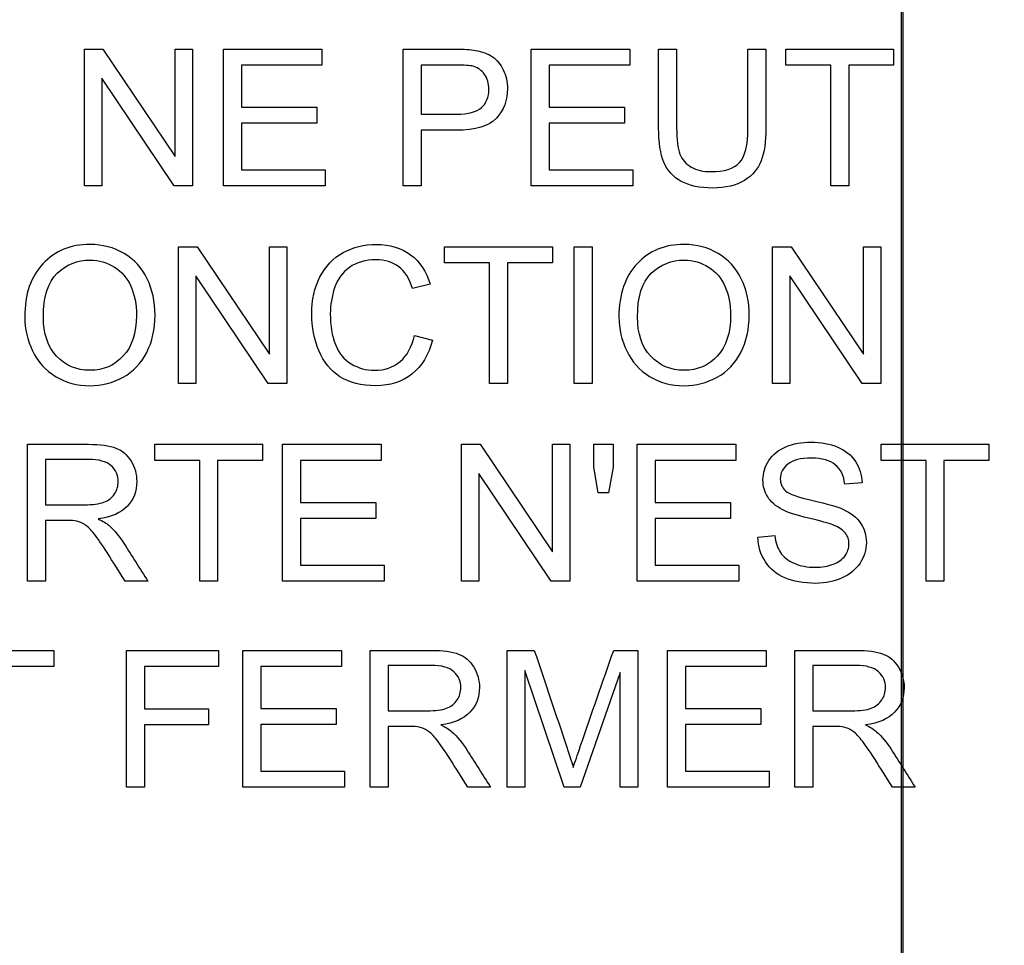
# Model space of a CAD drawing. Header units: inches. Extents: x 1 to 240, y -1 to 159.
# Tile 35 of 111: x 78.895 to 79.554, y 74.046 to 74.665. Entities that reach past the tile are written whole.
import ezdxf
from ezdxf.enums import TextEntityAlignment as Align
from ezdxf.lldxf.tags import DXFTag

# ---------------------------------------------------------------- set-up
doc = ezdxf.new("R2010")
doc.units = ezdxf.units.IN
doc.header["$MEASUREMENT"] = 0
for name, color, linetype in [('COM70219', 7, 'Continuous'), ('Default', 7, 'Continuous'), ('LAB20180', 7, 'Continuous')]:
    doc.layers.add(name, color=color, linetype=linetype)
doc.styles.add('SEACAD_Times_New_Roman', font='times.ttf')
tags = doc.linetypes.add('HIDDEN2', pattern=[0.1875, 0.125, -0.0625]).pattern_tags.tags
tags[6:7] = [DXFTag(74, 4), DXFTag(75, 0), DXFTag(340, '0'), DXFTag(46, 0.0), DXFTag(50, 0.0), DXFTag(44, 0.0), DXFTag(45, 0.0)]
tags[4:5] = [DXFTag(74, 4), DXFTag(75, 0), DXFTag(340, '0'), DXFTag(46, 0.0), DXFTag(50, 0.0), DXFTag(44, 0.0), DXFTag(45, 0.0)]
doc.dimstyles.new('HAMMOND_(STH_-_240x160)', dxfattribs={"dimtxt": 1, "dimasz": 1.25, "dimexe": 0.5, "dimexo": 0.5, "dimgap": 0.25, "dimtad": 0, "dimtih": 1, "dimtoh": 1, "dimzin": 0, "dimdsep": 46, "dimtxsty": 'SEACAD_Times_New_Roman', "dimblk1": '_SE_FILLED', "dimblk2": '_SE_FILLED', "dimsah": 1, "dimcen": 0.5, "dimadec": 0, "dimazin": 0, "dimtfac": 0.8, "dimtofl": 0, "dimtmove": 0, "dimatfit": 3, "dimfxl": 1, "dimtolj": 1, "dimtzin": 0, "dimarcsym": 0})

# ---------------------------------------------------------------- blocks, each defined once
blk = doc.blocks.new('SE')
at = {"layer": 'COM70219', "color": 7, "linetype": 'HIDDEN2'}
for p, q in [((79.48479, 66.60299), (79.48479, 99.47299)), ((79.48579, 66.60299), (79.48579, 99.47299))]:
    blk.add_line(p, q, dxfattribs=at)
at = {"layer": 'LAB20180', "color": 7, "linetype": 'Continuous'}
for p, q in [((78.93815, 74.55432), (78.93815, 74.6458)), ((78.93815, 74.6458), (78.95057, 74.6458)), ((78.95057, 74.6458), (78.99895, 74.57386)), ((78.99895, 74.57386), (78.99895, 74.6458)), ((78.99895, 74.6458), (79.01052, 74.6458)), ((79.01052, 74.6458), (79.01052, 74.55432)), ((79.03115, 74.55432), (79.03115, 74.6458)), ((79.03115, 74.6458), (79.09707, 74.6458)), ((79.09707, 74.6458), (79.09707, 74.63503)), ((79.15136, 74.55432), (79.15136, 74.6458)), ((79.23705, 74.55432), (79.23705, 74.6458)), ((79.23705, 74.6458), (79.30297, 74.6458)), ((79.30297, 74.6458), (79.30297, 74.63503)), ((79.32226, 74.6458), (79.33432, 74.6458)), ((79.38197, 74.6458), (79.39396, 74.6458)), ((79.40729, 74.63503), (79.40729, 74.6458)), ((79.40729, 74.6458), (79.47942, 74.6458)), ((79.47942, 74.6458), (79.47942, 74.63503)), ((79.09707, 74.63503), (79.04314, 74.63503)), ((79.04314, 74.63503), (79.04314, 74.60691)), ((79.16341, 74.63503), (79.16341, 74.60222)), ((79.30297, 74.63503), (79.24904, 74.63503)), ((79.24904, 74.63503), (79.24904, 74.60691)), ((79.43736, 74.63503), (79.40729, 74.63503)), ((79.43736, 74.55432), (79.43736, 74.63503)), ((79.47942, 74.63503), (79.44941, 74.63503)), ((79.44941, 74.63503), (79.44941, 74.55432)), ((78.9981, 74.55432), (78.94978, 74.6262)), ((78.94978, 74.6262), (78.94978, 74.55432)), ((79.04314, 74.60691), (79.0936, 74.60691)), ((79.0936, 74.60691), (79.0936, 74.59619)), ((79.24904, 74.60691), (79.2995, 74.60691)), ((79.2995, 74.60691), (79.2995, 74.59619)), ((79.0936, 74.59619), (79.04314, 74.59619)), ((79.04314, 74.59619), (79.04314, 74.56503)), ((79.2995, 74.59619), (79.24904, 74.59619)), ((79.24904, 74.59619), (79.24904, 74.56503)), ((79.16341, 74.59145), (79.16341, 74.55432)), ((79.04314, 74.56503), (79.0992, 74.56503)), ((79.0992, 74.56503), (79.0992, 74.55432)), ((79.24904, 74.56503), (79.3051, 74.56503)), ((79.3051, 74.56503), (79.3051, 74.55432)), ((78.94978, 74.55432), (78.93815, 74.55432)), ((79.01052, 74.55432), (78.9981, 74.55432)), ((79.0992, 74.55432), (79.03115, 74.55432)), ((79.16341, 74.55432), (79.15136, 74.55432)), ((79.3051, 74.55432), (79.23705, 74.55432)), ((79.44941, 74.55432), (79.43736, 74.55432)), ((79.00111, 74.4221), (79.00111, 74.51357)), ((79.00111, 74.51357), (79.01353, 74.51357)), ((79.01353, 74.51357), (79.06186, 74.44163)), ((79.06186, 74.44163), (79.06186, 74.51357)), ((79.06186, 74.51357), (79.07348, 74.51357)), ((79.07348, 74.51357), (79.07348, 74.4221)), ((79.17908, 74.5028), (79.17908, 74.51357)), ((79.17908, 74.51357), (79.25127, 74.51357)), ((79.25127, 74.51357), (79.25127, 74.5028)), ((79.26581, 74.4221), (79.26581, 74.51357)), ((79.26581, 74.51357), (79.27786, 74.51357)), ((79.27786, 74.51357), (79.27786, 74.4221)), ((79.3985, 74.4221), (79.3985, 74.51357)), ((79.3985, 74.51357), (79.41091, 74.51357)), ((79.41091, 74.51357), (79.4593, 74.44163)), ((79.4593, 74.44163), (79.4593, 74.51357)), ((79.4593, 74.51357), (79.47086, 74.51357)), ((79.47086, 74.51357), (79.47086, 74.4221)), ((79.20915, 74.5028), (79.17908, 74.5028)), ((79.20915, 74.4221), (79.20915, 74.5028)), ((79.25127, 74.5028), (79.2212, 74.5028)), ((79.2212, 74.5028), (79.2212, 74.4221)), ((79.06107, 74.4221), (79.01268, 74.49398)), ((79.01268, 74.49398), (79.01268, 74.4221)), ((79.45845, 74.4221), (79.41012, 74.49398)), ((79.41012, 74.49398), (79.41012, 74.4221)), ((79.16946, 74.48844), (79.15766, 74.48564)), ((79.15894, 74.45417), (79.17093, 74.45113)), ((79.01268, 74.4221), (79.00111, 74.4221)), ((79.07348, 74.4221), (79.06107, 74.4221)), ((79.2212, 74.4221), (79.20915, 74.4221)), ((79.27786, 74.4221), (79.26581, 74.4221)), ((79.41012, 74.4221), (79.3985, 74.4221)), ((79.47086, 74.4221), (79.45845, 74.4221)), ((78.90017, 74.28987), (78.90017, 74.38135)), ((78.9852, 74.37058), (78.9852, 74.38135)), ((78.9852, 74.38135), (79.05732, 74.38135)), ((79.05732, 74.38135), (79.05732, 74.37058)), ((79.07065, 74.28987), (79.07065, 74.38135)), ((79.07065, 74.38135), (79.13657, 74.38135)), ((79.13657, 74.38135), (79.13657, 74.37058)), ((79.19043, 74.28987), (79.19043, 74.38135)), ((79.19043, 74.38135), (79.20285, 74.38135)), ((79.20285, 74.38135), (79.25124, 74.30941)), ((79.25124, 74.30941), (79.25124, 74.38135)), ((79.25124, 74.38135), (79.2628, 74.38135)), ((79.2628, 74.38135), (79.2628, 74.28987)), ((79.27893, 74.36601), (79.27893, 74.38135)), ((79.27893, 74.38135), (79.29177, 74.38135)), ((79.29177, 74.38135), (79.29177, 74.36601)), ((79.3079, 74.28987), (79.3079, 74.38135)), ((79.3079, 74.38135), (79.37382, 74.38135)), ((79.37382, 74.38135), (79.37382, 74.37058)), ((79.47108, 74.37058), (79.47108, 74.38135)), ((79.47108, 74.38135), (79.5432, 74.38135)), ((79.5432, 74.38135), (79.5432, 74.37058)), ((78.91222, 74.37125), (78.91222, 74.34094)), ((79.01526, 74.37058), (78.9852, 74.37058)), ((79.01526, 74.28987), (79.01526, 74.37058)), ((79.05732, 74.37058), (79.02726, 74.37058)), ((79.02726, 74.37058), (79.02726, 74.28987)), ((79.13657, 74.37058), (79.08264, 74.37058)), ((79.08264, 74.37058), (79.08264, 74.34246)), ((79.37382, 74.37058), (79.31989, 74.37058)), ((79.31989, 74.37058), (79.31989, 74.34246)), ((79.50114, 74.37058), (79.47108, 74.37058)), ((79.50114, 74.28987), (79.50114, 74.37058)), ((79.5432, 74.37058), (79.51313, 74.37058)), ((79.51313, 74.37058), (79.51313, 74.28987)), ((79.28179, 74.34891), (79.27893, 74.36601)), ((79.29177, 74.36601), (79.28879, 74.34891)), ((79.25038, 74.28987), (79.20206, 74.36175)), ((79.20206, 74.36175), (79.20206, 74.28987)), ((79.45842, 74.35554), (79.44679, 74.35469)), ((79.28879, 74.34891), (79.28179, 74.34891)), ((79.08264, 74.34246), (79.1331, 74.34246)), ((79.1331, 74.34246), (79.1331, 74.33175)), ((79.31989, 74.34246), (79.37035, 74.34246)), ((79.37035, 74.34246), (79.37035, 74.33175)), ((78.91222, 74.33041), (78.91222, 74.28987)), ((79.1331, 74.33175), (79.08264, 74.33175)), ((79.08264, 74.33175), (79.08264, 74.30058)), ((79.37035, 74.33175), (79.31989, 74.33175)), ((79.31989, 74.33175), (79.31989, 74.30058)), ((79.38861, 74.31927), (79.39999, 74.32036)), ((79.08264, 74.30058), (79.1387, 74.30058)), ((79.1387, 74.30058), (79.1387, 74.28987)), ((79.31989, 74.30058), (79.37595, 74.30058)), ((79.37595, 74.30058), (79.37595, 74.28987)), ((78.91222, 74.28987), (78.90017, 74.28987)), ((78.98057, 74.28987), (78.96542, 74.28987)), ((79.02726, 74.28987), (79.01526, 74.28987)), ((79.1387, 74.28987), (79.07065, 74.28987)), ((79.20206, 74.28987), (79.19043, 74.28987)), ((79.2628, 74.28987), (79.25038, 74.28987)), ((79.37595, 74.28987), (79.3079, 74.28987)), ((79.51313, 74.28987), (79.50114, 74.28987)), ((78.84558, 74.24353), (78.9177, 74.24353)), ((78.9177, 74.24353), (78.9177, 74.23275)), ((78.96621, 74.15205), (78.96621, 74.24353)), ((78.96621, 74.24353), (79.02786, 74.24353)), ((79.02786, 74.24353), (79.02786, 74.23275)), ((79.04418, 74.15205), (79.04418, 74.24353)), ((79.04418, 74.24353), (79.11009, 74.24353)), ((79.11009, 74.24353), (79.11009, 74.23275)), ((79.12939, 74.15205), (79.12939, 74.24353)), ((79.22105, 74.15205), (79.22105, 74.24353)), ((79.22105, 74.24353), (79.23912, 74.24353)), ((79.2922, 74.24353), (79.30827, 74.24353)), ((79.30827, 74.24353), (79.30827, 74.15205)), ((79.32823, 74.15205), (79.32823, 74.24353)), ((79.32823, 74.24353), (79.39415, 74.24353)), ((79.39415, 74.24353), (79.39415, 74.23275)), ((79.41344, 74.15205), (79.41344, 74.24353)), ((78.9177, 74.23275), (78.88763, 74.23275)), ((79.02786, 74.23275), (78.97826, 74.23275)), ((78.97826, 74.23275), (78.97826, 74.20445)), ((79.11009, 74.23275), (79.05617, 74.23275)), ((79.05617, 74.23275), (79.05617, 74.20463)), ((79.14144, 74.23342), (79.14144, 74.20311)), ((79.39415, 74.23275), (79.34022, 74.23275)), ((79.34022, 74.23275), (79.34022, 74.20463)), ((79.42549, 74.23342), (79.42549, 74.20311)), ((79.25909, 74.15205), (79.23267, 74.22995)), ((79.23267, 74.22995), (79.23267, 74.15205)), ((79.29664, 74.22867), (79.26974, 74.15205)), ((79.29664, 74.15205), (79.29664, 74.22867)), ((78.97826, 74.20445), (79.02117, 74.20445)), ((79.02117, 74.20445), (79.02117, 74.19368)), ((79.05617, 74.20463), (79.10662, 74.20463)), ((79.10662, 74.20463), (79.10662, 74.19392)), ((79.34022, 74.20463), (79.39068, 74.20463)), ((79.39068, 74.20463), (79.39068, 74.19392)), ((79.02117, 74.19368), (78.97826, 74.19368)), ((78.97826, 74.19368), (78.97826, 74.15205)), ((79.10662, 74.19392), (79.05617, 74.19392)), ((79.05617, 74.19392), (79.05617, 74.16276)), ((79.14144, 74.19264), (79.14144, 74.15205)), ((79.39068, 74.19392), (79.34022, 74.19392)), ((79.34022, 74.19392), (79.34022, 74.16276)), ((79.42549, 74.19264), (79.42549, 74.15205)), ((79.05617, 74.16276), (79.11222, 74.16276)), ((79.11222, 74.16276), (79.11222, 74.15205)), ((79.34022, 74.16276), (79.39628, 74.16276)), ((79.39628, 74.16276), (79.39628, 74.15205)), ((78.97826, 74.15205), (78.96621, 74.15205)), ((79.11222, 74.15205), (79.04418, 74.15205)), ((79.14144, 74.15205), (79.12939, 74.15205)), ((79.20979, 74.15205), (79.19463, 74.15205)), ((79.23267, 74.15205), (79.22105, 74.15205)), ((79.26974, 74.15205), (79.25909, 74.15205)), ((79.30827, 74.15205), (79.29664, 74.15205)), ((79.39628, 74.15205), (79.32823, 74.15205)), ((79.42549, 74.15205), (79.41344, 74.15205)), ((79.49384, 74.15205), (79.47869, 74.15205))]:
    blk.add_line(p, q, dxfattribs=at)
for points, knots in [([(79.15136, 74.6458), (79.16286, 74.6458), (79.17436, 74.6458), (79.18587, 74.6458), (79.19195, 74.6458), (79.19658, 74.64549), (79.19974, 74.64489), (79.20422, 74.64402), (79.20802, 74.6427), (79.21107, 74.64063), (79.21414, 74.63854), (79.21654, 74.63557), (79.21837, 74.6318), (79.22023, 74.62795), (79.22117, 74.62383), (79.22117, 74.61153), (79.21867, 74.6049), (79.21374, 74.59954), (79.20876, 74.59412), (79.19981, 74.59145), (79.18684, 74.59145), (79.17903, 74.59145), (79.17122, 74.59145), (79.16341, 74.59145)], [0, 0, 0, 0, 0.216971, 0.216971, 0.216971, 0.304522, 0.304522, 0.304522, 0.381097, 0.381097, 0.381097, 0.453965, 0.453965, 0.453965, 0.533539, 0.533539, 0.671179, 0.671179, 0.671179, 0.852672, 0.852672, 0.852672, 1, 1, 1, 1]), ([(79.39396, 74.6458), (79.39396, 74.62819), (79.39396, 74.61058), (79.39396, 74.59297), (79.39396, 74.58378), (79.39299, 74.57647), (79.39086, 74.57106), (79.38874, 74.56566), (79.38508, 74.56126), (79.37966, 74.55791), (79.37422, 74.55455), (79.36712, 74.5528), (79.34984, 74.5528), (79.34284, 74.55426), (79.33742, 74.55724), (79.33198, 74.56024), (79.32811, 74.56442), (79.32579, 74.57002), (79.32347, 74.57564), (79.32226, 74.58329), (79.32226, 74.59297), (79.32226, 74.61058), (79.32226, 74.62819), (79.32226, 74.6458)], [0, 0, 0, 0, 0.229399, 0.229399, 0.229399, 0.32602, 0.32602, 0.32602, 0.402375, 0.402375, 0.402375, 0.498845, 0.498845, 0.592634, 0.592634, 0.592634, 0.669183, 0.669183, 0.669183, 0.770619, 0.770619, 0.770619, 1, 1, 1, 1]), ([(79.39396, 74.6458), (79.39396, 74.62819), (79.39396, 74.61058), (79.39396, 74.59297), (79.39396, 74.58378), (79.39299, 74.57647), (79.39086, 74.57106), (79.38874, 74.56566), (79.38508, 74.56126), (79.37966, 74.55791), (79.37422, 74.55455), (79.36712, 74.5528), (79.34984, 74.5528), (79.34284, 74.55426), (79.33742, 74.55724), (79.33198, 74.56024), (79.32811, 74.56442), (79.32579, 74.57002), (79.32347, 74.57564), (79.32226, 74.58329), (79.32226, 74.59297), (79.32226, 74.61058), (79.32226, 74.62819), (79.32226, 74.6458)], [0, 0, 0, 0, 0.229399, 0.229399, 0.229399, 0.32602, 0.32602, 0.32602, 0.402375, 0.402375, 0.402375, 0.498845, 0.498845, 0.592634, 0.592634, 0.592634, 0.669183, 0.669183, 0.669183, 0.770619, 0.770619, 0.770619, 1, 1, 1, 1]), ([(79.33432, 74.6458), (79.33432, 74.62821), (79.33432, 74.61062), (79.33432, 74.59303), (79.33432, 74.58512), (79.33505, 74.57927), (79.33797, 74.57173), (79.34052, 74.56887), (79.34411, 74.5668), (79.34768, 74.56474), (79.35209, 74.56375), (79.36621, 74.56375), (79.37254, 74.56576), (79.37631, 74.56978), (79.38012, 74.57383), (79.38197, 74.58159), (79.38197, 74.59303), (79.38197, 74.61062), (79.38197, 74.62821), (79.38197, 74.6458)], [0, 0, 0, 0, 0.272425, 0.272425, 0.272425, 0.3487, 0.3487, 0.424974, 0.424974, 0.424974, 0.489634, 0.489634, 0.601458, 0.601458, 0.601458, 0.727547, 0.727547, 0.727547, 1, 1, 1, 1]), ([(79.33432, 74.6458), (79.33432, 74.62821), (79.33432, 74.61062), (79.33432, 74.59303), (79.33432, 74.58512), (79.33505, 74.57927), (79.33797, 74.57173), (79.34052, 74.56887), (79.34411, 74.5668), (79.34768, 74.56474), (79.35209, 74.56375), (79.36621, 74.56375), (79.37254, 74.56576), (79.37631, 74.56978), (79.38012, 74.57383), (79.38197, 74.58159), (79.38197, 74.59303), (79.38197, 74.61062), (79.38197, 74.62821), (79.38197, 74.6458)], [0, 0, 0, 0, 0.272425, 0.272425, 0.272425, 0.3487, 0.3487, 0.424974, 0.424974, 0.424974, 0.489634, 0.489634, 0.601458, 0.601458, 0.601458, 0.727547, 0.727547, 0.727547, 1, 1, 1, 1]), ([(79.16341, 74.60222), (79.1713, 74.60222), (79.17919, 74.60222), (79.18708, 74.60222), (79.19494, 74.60222), (79.20047, 74.60368), (79.20705, 74.60952), (79.20869, 74.6136), (79.20869, 74.62279), (79.20772, 74.62608), (79.20583, 74.62882), (79.20392, 74.63159), (79.20133, 74.63332), (79.19816, 74.63423), (79.19611, 74.63483), (79.19232, 74.63503), (79.18684, 74.63503), (79.17903, 74.63503), (79.17122, 74.63503), (79.16341, 74.63503)], [0, 0, 0, 0, 0.215563, 0.215563, 0.215563, 0.355571, 0.355571, 0.495578, 0.495578, 0.59581, 0.59581, 0.59581, 0.683087, 0.683087, 0.683087, 0.786632, 0.786632, 0.786632, 1, 1, 1, 1]), ([(78.89825, 74.46659), (78.89825, 74.48174), (78.90233, 74.49361), (78.91043, 74.50219), (78.91855, 74.51081), (78.92905, 74.51504), (78.95035, 74.51504), (78.9579, 74.51303), (78.97141, 74.50499), (78.97659, 74.49933), (78.98365, 74.48497), (78.98541, 74.47681), (78.98541, 74.45837), (78.98359, 74.45009), (78.97981, 74.44279), (78.97605, 74.43551), (78.9708, 74.42995), (78.96399, 74.42623), (78.95714, 74.42251), (78.94974, 74.42057), (78.93325, 74.42057), (78.92558, 74.42264), (78.91207, 74.43092), (78.90696, 74.43658), (78.90349, 74.44382), (78.90007, 74.45097), (78.89825, 74.45855), (78.89825, 74.46659)], [0, 0, 0, 0, 0.133484, 0.133484, 0.133484, 0.259715, 0.259715, 0.342872, 0.342872, 0.426029, 0.426029, 0.509185, 0.509185, 0.594005, 0.594005, 0.594005, 0.674481, 0.674481, 0.674481, 0.751471, 0.751471, 0.834976, 0.834976, 0.918481, 0.918481, 0.918481, 1, 1, 1, 1]), ([(79.17093, 74.45113), (79.16843, 74.44115), (79.16387, 74.4336), (79.15729, 74.42836), (79.15075, 74.42315), (79.14262, 74.42057), (79.12327, 74.42057), (79.1153, 74.42258), (79.10909, 74.4266), (79.10295, 74.43057), (79.09825, 74.4364), (79.0918, 74.45161), (79.09022, 74.45977), (79.09022, 74.47803), (79.09205, 74.48631), (79.0957, 74.49337), (79.09936, 74.50045), (79.10446, 74.50584), (79.11116, 74.50956), (79.11787, 74.51328), (79.12528, 74.51504), (79.1425, 74.51504), (79.15017, 74.51272), (79.15638, 74.5081), (79.16266, 74.50342), (79.16697, 74.4969), (79.16946, 74.48844)], [0, 0, 0, 0, 0.109878, 0.109878, 0.109878, 0.211634, 0.211634, 0.317305, 0.317305, 0.317305, 0.414299, 0.414299, 0.511293, 0.511293, 0.616369, 0.616369, 0.616369, 0.70875, 0.70875, 0.70875, 0.798999, 0.798999, 0.902239, 0.902239, 0.902239, 1, 1, 1, 1]), ([(79.2957, 74.46659), (79.2957, 74.48174), (79.29978, 74.49361), (79.30787, 74.50219), (79.31599, 74.51081), (79.32649, 74.51504), (79.34774, 74.51504), (79.35534, 74.51303), (79.36886, 74.50499), (79.37397, 74.49933), (79.37756, 74.49215), (79.38114, 74.48499), (79.38285, 74.47681), (79.38285, 74.45837), (79.38097, 74.45009), (79.37354, 74.43549), (79.36825, 74.42995), (79.36143, 74.42623), (79.35454, 74.42248), (79.34719, 74.42057), (79.33069, 74.42057), (79.32303, 74.42264), (79.30951, 74.43092), (79.3044, 74.43658), (79.30093, 74.44382), (79.2975, 74.45099), (79.2957, 74.45855), (79.2957, 74.46659)], [0, 0, 0, 0, 0.133484, 0.133484, 0.133484, 0.256502, 0.256502, 0.33696, 0.33696, 0.417418, 0.417418, 0.417418, 0.501976, 0.501976, 0.588225, 0.588225, 0.674475, 0.674475, 0.674475, 0.751467, 0.751467, 0.834973, 0.834973, 0.91848, 0.91848, 0.91848, 1, 1, 1, 1]), ([(78.91073, 74.46634), (78.91073, 74.45533), (78.91365, 74.44668), (78.92546, 74.43402), (78.93289, 74.43086), (78.95084, 74.43086), (78.95833, 74.43409), (78.96417, 74.44048), (78.97001, 74.44686), (78.97299, 74.45588), (78.97299, 74.47505), (78.97172, 74.48156), (78.96673, 74.49264), (78.96307, 74.4969), (78.9582, 74.49994), (78.95338, 74.50296), (78.94798, 74.50451), (78.94195, 74.50457), (78.93343, 74.50465), (78.92607, 74.50158), (78.91992, 74.49574), (78.91374, 74.48987), (78.91073, 74.48004), (78.91073, 74.46634)], [0, 0, 0, 0, 0.118883, 0.118883, 0.237765, 0.237765, 0.359091, 0.359091, 0.359091, 0.493786, 0.493786, 0.578931, 0.578931, 0.664075, 0.664075, 0.664075, 0.742709, 0.742709, 0.742709, 0.854643, 0.854643, 0.854643, 1, 1, 1, 1]), ([(79.15766, 74.48564), (79.15553, 74.49227), (79.15242, 74.49714), (79.14841, 74.50018), (79.14435, 74.50326), (79.13928, 74.50475), (79.12613, 74.50475), (79.12023, 74.50305), (79.11548, 74.4997), (79.11074, 74.49636), (79.10744, 74.49179), (79.10556, 74.48612), (79.10365, 74.48039), (79.10264, 74.47456), (79.10264, 74.46081), (79.10379, 74.45399), (79.10604, 74.44821), (79.10832, 74.44237), (79.11183, 74.43804), (79.11663, 74.43518), (79.1214, 74.43235), (79.12662, 74.43086), (79.13891, 74.43086), (79.14469, 74.43281), (79.14938, 74.43676), (79.15404, 74.44069), (79.15723, 74.44644), (79.15894, 74.45417)], [0, 0, 0, 0, 0.097061, 0.097061, 0.097061, 0.187506, 0.187506, 0.290488, 0.290488, 0.290488, 0.385323, 0.385323, 0.385323, 0.479148, 0.479148, 0.599511, 0.599511, 0.599511, 0.694367, 0.694367, 0.694367, 0.781551, 0.781551, 0.887897, 0.887897, 0.887897, 1, 1, 1, 1]), ([(79.30811, 74.46634), (79.30811, 74.45533), (79.3111, 74.44668), (79.3229, 74.43402), (79.33027, 74.43086), (79.34828, 74.43086), (79.35577, 74.43409), (79.36161, 74.44048), (79.36743, 74.44683), (79.37038, 74.45588), (79.37038, 74.47505), (79.36916, 74.48156), (79.36666, 74.4871), (79.36416, 74.49266), (79.36046, 74.4969), (79.35565, 74.49994), (79.3508, 74.50301), (79.34542, 74.50451), (79.3394, 74.50457), (79.33088, 74.50465), (79.32351, 74.50158), (79.31736, 74.49574), (79.31119, 74.48987), (79.30811, 74.48004), (79.30811, 74.46634)], [0, 0, 0, 0, 0.119188, 0.119188, 0.238375, 0.238375, 0.359185, 0.359185, 0.359185, 0.4976, 0.4976, 0.585095, 0.585095, 0.585095, 0.663975, 0.663975, 0.663975, 0.742633, 0.742633, 0.742633, 0.854562, 0.854562, 0.854562, 1, 1, 1, 1]), ([(79.39999, 74.32036), (79.40054, 74.31574), (79.40181, 74.3119), (79.40376, 74.30898), (79.40574, 74.30602), (79.40881, 74.30363), (79.41709, 74.29997), (79.42178, 74.29906), (79.43158, 74.29906), (79.43559, 74.29973), (79.44265, 74.30253), (79.44533, 74.30442), (79.44704, 74.30685), (79.44871, 74.30925), (79.44959, 74.31184), (79.44959, 74.3175), (79.44874, 74.32), (79.44533, 74.32426), (79.44259, 74.32602), (79.43876, 74.32749), (79.43631, 74.32842), (79.43091, 74.32992), (79.42257, 74.33193), (79.41417, 74.33395), (79.40833, 74.33588), (79.40498, 74.33765), (79.4006, 74.33996), (79.39737, 74.34276), (79.39311, 74.34958), (79.39208, 74.35335), (79.39208, 74.36218), (79.39335, 74.3665), (79.39859, 74.37453), (79.40242, 74.37758), (79.40741, 74.37971), (79.41238, 74.38183), (79.418, 74.38281), (79.43091, 74.38281), (79.43687, 74.38172), (79.44205, 74.37952), (79.44717, 74.37735), (79.45117, 74.37417), (79.45391, 74.36991), (79.45664, 74.36566), (79.45817, 74.3609), (79.45842, 74.35554)], [0, 0, 0, 0, 0.049955, 0.049955, 0.049955, 0.102828, 0.102828, 0.155702, 0.155702, 0.202977, 0.202977, 0.250252, 0.250252, 0.250252, 0.287071, 0.287071, 0.323107, 0.323107, 0.359143, 0.359143, 0.359143, 0.428482, 0.428482, 0.428482, 0.505003, 0.505003, 0.505003, 0.558514, 0.558514, 0.612025, 0.612025, 0.669359, 0.669359, 0.726692, 0.726692, 0.726692, 0.796428, 0.796428, 0.873067, 0.873067, 0.873067, 0.937109, 0.937109, 0.937109, 1, 1, 1, 1]), ([(78.90017, 74.38135), (78.91366, 74.38135), (78.92715, 74.38135), (78.94065, 74.38135), (78.9488, 74.38135), (78.95495, 74.3805), (78.96347, 74.37721), (78.96682, 74.37429), (78.97193, 74.36601), (78.97315, 74.36139), (78.97315, 74.34988), (78.97108, 74.34441), (78.96268, 74.33552), (78.95617, 74.33266), (78.9474, 74.3315)], [0, 0, 0, 0, 0.31851, 0.31851, 0.31851, 0.439993, 0.439993, 0.561476, 0.561476, 0.682959, 0.682959, 0.841479, 0.841479, 1, 1, 1, 1]), ([(78.91222, 74.34094), (78.92088, 74.34094), (78.92955, 74.34094), (78.93821, 74.34094), (78.94369, 74.34094), (78.94807, 74.34148), (78.95428, 74.3438), (78.95665, 74.34562), (78.9583, 74.34812), (78.95997, 74.35066), (78.96073, 74.35341), (78.96073, 74.36066), (78.95915, 74.36425), (78.95598, 74.36705), (78.95285, 74.36982), (78.94789, 74.37125), (78.94113, 74.37125), (78.9315, 74.37125), (78.92186, 74.37125), (78.91222, 74.37125)], [0, 0, 0, 0, 0.228492, 0.228492, 0.228492, 0.326434, 0.326434, 0.424376, 0.424376, 0.424376, 0.499668, 0.499668, 0.607229, 0.607229, 0.607229, 0.745865, 0.745865, 0.745865, 1, 1, 1, 1]), ([(79.44679, 74.35469), (79.44618, 74.36041), (79.44411, 74.36473), (79.44046, 74.36772), (79.43691, 74.37061), (79.43158, 74.3721), (79.41733, 74.3721), (79.41198, 74.37076), (79.40863, 74.36802), (79.40535, 74.36534), (79.40364, 74.36212), (79.40364, 74.35506), (79.40486, 74.35238), (79.40717, 74.35025), (79.40952, 74.34809), (79.41557, 74.34599), (79.42537, 74.34374), (79.43515, 74.34149), (79.44192, 74.3396), (79.44558, 74.33789), (79.45091, 74.3354), (79.45483, 74.33235), (79.45738, 74.32864), (79.45997, 74.32489), (79.46122, 74.32055), (79.46122, 74.31081), (79.45982, 74.30618), (79.45702, 74.30192), (79.45424, 74.29769), (79.45026, 74.29431), (79.44503, 74.29194), (79.43982, 74.28958), (79.43401, 74.28835), (79.41922, 74.28835), (79.41234, 74.28957), (79.40674, 74.29194), (79.40112, 74.29432), (79.39682, 74.29797), (79.39366, 74.30284), (79.3905, 74.30769), (79.38879, 74.31312), (79.38861, 74.31927)], [0, 0, 0, 0, 0.061312, 0.061312, 0.061312, 0.129301, 0.129301, 0.199655, 0.199655, 0.199655, 0.244565, 0.244565, 0.283681, 0.283681, 0.283681, 0.363923, 0.363923, 0.363923, 0.45074, 0.45074, 0.45074, 0.513304, 0.513304, 0.513304, 0.571679, 0.571679, 0.630054, 0.630054, 0.630054, 0.695239, 0.695239, 0.695239, 0.766446, 0.766446, 0.856951, 0.856951, 0.856951, 0.928217, 0.928217, 0.928217, 1, 1, 1, 1]), ([(78.96542, 74.28987), (78.9614, 74.29622), (78.95738, 74.30257), (78.95337, 74.30892), (78.94988, 74.31443), (78.94691, 74.3186), (78.9446, 74.32152), (78.94234, 74.32437), (78.94028, 74.32645), (78.93845, 74.32761), (78.9367, 74.32872), (78.9348, 74.32955), (78.93298, 74.32998), (78.93158, 74.33031), (78.92932, 74.33041), (78.92622, 74.33041), (78.92155, 74.33041), (78.91689, 74.33041), (78.91222, 74.33041)], [0, 0, 0, 0, 0.307277, 0.307277, 0.307277, 0.516574, 0.516574, 0.516574, 0.634996, 0.634996, 0.634996, 0.716746, 0.716746, 0.716746, 0.809168, 0.809168, 0.809168, 1, 1, 1, 1]), ([(78.9474, 74.3315), (78.95063, 74.32998), (78.95306, 74.3284), (78.95471, 74.32694), (78.95828, 74.32376), (78.96158, 74.31963), (78.96475, 74.31476), (78.97011, 74.30652), (78.9753, 74.29817), (78.98057, 74.28987)], [0, 0, 0, 0, 0.160112, 0.160112, 0.160112, 0.453397, 0.453397, 0.453397, 1, 1, 1, 1]), ([(79.12939, 74.24353), (79.14288, 74.24353), (79.15637, 74.24353), (79.16986, 74.24353), (79.17802, 74.24353), (79.18416, 74.24267), (79.19268, 74.23939), (79.19609, 74.23647), (79.19859, 74.23233), (79.2011, 74.22816), (79.20242, 74.22356), (79.20242, 74.21206), (79.20029, 74.20658), (79.19189, 74.1977), (79.18544, 74.1949), (79.17668, 74.19368)], [0, 0, 0, 0, 0.318575, 0.318575, 0.318575, 0.446337, 0.446337, 0.5741, 0.5741, 0.5741, 0.692086, 0.692086, 0.846043, 0.846043, 1, 1, 1, 1]), ([(79.23912, 74.24353), (79.24637, 74.22194), (79.25361, 74.20035), (79.26085, 74.17877), (79.26287, 74.17276), (79.26426, 74.16818), (79.26517, 74.16519)], [0, 0, 0, 0, 0.827448, 0.827448, 0.827448, 1, 1, 1, 1]), ([(79.26517, 74.16519), (79.26627, 74.16854), (79.26791, 74.17341), (79.2701, 74.17986), (79.27733, 74.20113), (79.28483, 74.2223), (79.2922, 74.24353)], [0, 0, 0, 0, 0.186749, 0.186749, 0.186749, 1, 1, 1, 1]), ([(79.41344, 74.24353), (79.42693, 74.24353), (79.44042, 74.24353), (79.45391, 74.24353), (79.46207, 74.24353), (79.46822, 74.24267), (79.47674, 74.23939), (79.48015, 74.23647), (79.48264, 74.23233), (79.48515, 74.22816), (79.48648, 74.22356), (79.48648, 74.21206), (79.48435, 74.20658), (79.47595, 74.1977), (79.4695, 74.1949), (79.46073, 74.19368)], [0, 0, 0, 0, 0.318575, 0.318575, 0.318575, 0.446337, 0.446337, 0.5741, 0.5741, 0.5741, 0.692086, 0.692086, 0.846043, 0.846043, 1, 1, 1, 1]), ([(79.14144, 74.20311), (79.1501, 74.20311), (79.15876, 74.20311), (79.16743, 74.20311), (79.17296, 74.20311), (79.17729, 74.20366), (79.18349, 74.20597), (79.18587, 74.2078), (79.18751, 74.21035), (79.18913, 74.21287), (79.18995, 74.21559), (79.18995, 74.22289), (79.18836, 74.22642), (79.18526, 74.22922), (79.18212, 74.23205), (79.1771, 74.23342), (79.17035, 74.23342), (79.16071, 74.23342), (79.15107, 74.23342), (79.14144, 74.23342)], [0, 0, 0, 0, 0.228458, 0.228458, 0.228458, 0.326582, 0.326582, 0.424707, 0.424707, 0.424707, 0.499017, 0.499017, 0.606691, 0.606691, 0.606691, 0.745818, 0.745818, 0.745818, 1, 1, 1, 1]), ([(79.42549, 74.20311), (79.43415, 74.20311), (79.44282, 74.20311), (79.45148, 74.20311), (79.45702, 74.20311), (79.46134, 74.20366), (79.46755, 74.20597), (79.46992, 74.2078), (79.47156, 74.21035), (79.47318, 74.21287), (79.474, 74.21559), (79.474, 74.22289), (79.47242, 74.22642), (79.46931, 74.22922), (79.46617, 74.23205), (79.46116, 74.23342), (79.4544, 74.23342), (79.44476, 74.23342), (79.43513, 74.23342), (79.42549, 74.23342)], [0, 0, 0, 0, 0.228458, 0.228458, 0.228458, 0.326582, 0.326582, 0.424707, 0.424707, 0.424707, 0.499017, 0.499017, 0.606691, 0.606691, 0.606691, 0.745818, 0.745818, 0.745818, 1, 1, 1, 1]), ([(79.19463, 74.15205), (79.19061, 74.1584), (79.1866, 74.16475), (79.18258, 74.1711), (79.1791, 74.1766), (79.17613, 74.18077), (79.17382, 74.1837), (79.17153, 74.18659), (79.1695, 74.18863), (79.16767, 74.18978), (79.16589, 74.19091), (79.16408, 74.19173), (79.16219, 74.19216), (79.16079, 74.19247), (79.1586, 74.19258), (79.15544, 74.19264), (79.15077, 74.19273), (79.1461, 74.19264), (79.14144, 74.19264)], [0, 0, 0, 0, 0.307258, 0.307258, 0.307258, 0.516542, 0.516542, 0.516542, 0.634961, 0.634961, 0.634961, 0.716737, 0.716737, 0.716737, 0.809187, 0.809187, 0.809187, 1, 1, 1, 1]), ([(79.17668, 74.19368), (79.17984, 74.19216), (79.18228, 74.19057), (79.18392, 74.18911), (79.18749, 74.18594), (79.1908, 74.18181), (79.19396, 74.17694), (79.19932, 74.1687), (79.20451, 74.16034), (79.20979, 74.15205)], [0, 0, 0, 0, 0.159282, 0.159282, 0.159282, 0.452857, 0.452857, 0.452857, 1, 1, 1, 1]), ([(79.47869, 74.15205), (79.47467, 74.1584), (79.47065, 74.16475), (79.46663, 74.1711), (79.46315, 74.1766), (79.46018, 74.18077), (79.45787, 74.1837), (79.45558, 74.18659), (79.45355, 74.18863), (79.45172, 74.18978), (79.44994, 74.19091), (79.44813, 74.19173), (79.44624, 74.19216), (79.44485, 74.19247), (79.44265, 74.19258), (79.43949, 74.19264), (79.43482, 74.19273), (79.43016, 74.19264), (79.42549, 74.19264)], [0, 0, 0, 0, 0.307258, 0.307258, 0.307258, 0.516542, 0.516542, 0.516542, 0.634961, 0.634961, 0.634961, 0.716737, 0.716737, 0.716737, 0.809187, 0.809187, 0.809187, 1, 1, 1, 1]), ([(79.46073, 74.19368), (79.4639, 74.19216), (79.46633, 74.19057), (79.46797, 74.18911), (79.47155, 74.18594), (79.47485, 74.18181), (79.47802, 74.17694), (79.48337, 74.1687), (79.48857, 74.16034), (79.49384, 74.15205)], [0, 0, 0, 0, 0.159282, 0.159282, 0.159282, 0.452857, 0.452857, 0.452857, 1, 1, 1, 1])]:
    blk.add_open_spline(points, degree=3, knots=knots, dxfattribs=at)
blk = doc.blocks.new('DMBLK3152')
at = {"layer": 'Default', "linetype": 'Continuous'}
for points in [[(88.43768, 99.78799), (88.22935, 101.03799), (88.02102, 99.78799)], [(88.43768, 66.28799), (88.02102, 66.28799), (88.22935, 65.03799)]]:
    blk.add_hatch(color=7, dxfattribs=at).paths.add_polyline_path(points)
at = {"layer": 'Default', "color": 7, "linetype": 'Continuous'}
for p, q in [((67.24127, 101.03799), (88.72935, 101.03799)), ((88.22935, 101.03799), (88.22935, 83.88799)), ((88.22935, 82.53799), (88.22935, 65.03799)), ((67.24127, 65.03799), (88.72935, 65.03799))]:
    blk.add_line(p, q, dxfattribs=at)
at = {"layer": 'Default', "color": 7, "linetype": 'Continuous', "style": 'SEACAD_Times_New_Roman'}
blk.add_text('36.00', height=1, dxfattribs=at).set_placement((86.52319, 83.53799), align=Align.TOP_LEFT)
blk = doc.blocks.new('_SE_FILLED')
at = {"color": 0}
blk.add_line((0, 0), (-1, 0), dxfattribs=at)
blk.add_solid([(0, 0), (-1, -0.1665), (-1, 0.1665), (0, 0)], dxfattribs=at)
blk = doc.blocks.new('DMBLK3166')
at = {"layer": 'Default', "linetype": 'Continuous'}
for points in [[(86.64821, 92.10064), (86.43988, 93.35064), (86.23155, 92.10064)], [(86.64821, 73.17899), (86.23155, 73.17899), (86.43988, 71.92899)]]:
    blk.add_hatch(color=7, dxfattribs=at).paths.add_polyline_path(points)
at = {"layer": 'Default', "color": 7, "linetype": 'Continuous'}
for p, q in [((81.59879, 93.35064), (86.93988, 93.35064)), ((86.43988, 93.35064), (86.43988, 83.48981)), ((86.43988, 82.13981), (86.43988, 71.92899)), ((78.74629, 71.92899), (86.93988, 71.92899))]:
    blk.add_line(p, q, dxfattribs=at)
at = {"layer": 'Default', "color": 7, "linetype": 'Continuous', "style": 'SEACAD_Times_New_Roman'}
blk.add_text('21.42', height=1, dxfattribs=at).set_placement((84.73372, 83.13981), align=Align.TOP_LEFT)

msp = doc.modelspace()

# ---------------------------------------------------------------- block references
at = {"layer": 'Default'}
msp.add_blockref('SE', (0, 0), dxfattribs=at)

# ---------------------------------------------------------------- dimensions: what is measured, and where the dimension line sits
at = {"layer": 'Default', "color": 7, "linetype": 'Continuous'}
for base, p1, p2, angle, picture, middle, dimtype in [((88.22935, 101.03799), (66.74127, 101.03799), (66.74127, 65.03799), 270, 'DMBLK3152', (88.22935, 83.03799), 161), ((86.43988, 71.92899), (81.09879, 93.35064), (78.24629, 71.92899), 90, 'DMBLK3166', (86.43988, 82.63981), 160)]:
    dim = msp.add_linear_dim(base=base, p1=p1, p2=p2, angle=angle, text='\\A1;<>', dimstyle='HAMMOND_(STH_-_240x160)', dxfattribs=at)
    dim.commit()
    dim.dimension.update_dxf_attribs({"geometry": picture, "text_midpoint": middle, "dimtype": dimtype})

doc.saveas('drawing.dxf')
